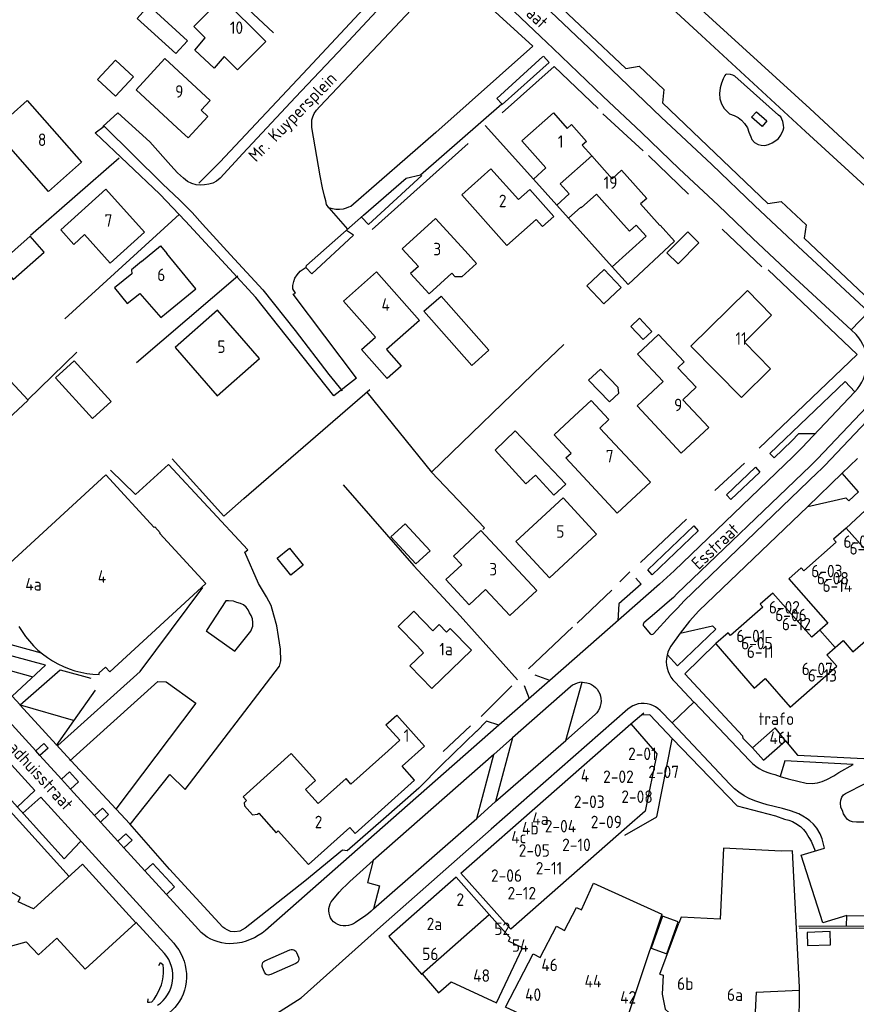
# Model space of a CAD drawing. Header units: metres. Extents: x 226218 to 240385, y 439369 to 449677.
# Tile 234 of 256: x 235776 to 235944, y 445047 to 445244. Entities that reach past the tile are written whole.
import ezdxf

# ---------------------------------------------------------------- set-up
doc = ezdxf.new("R2010")
doc.units = ezdxf.units.M
doc.header["$MEASUREMENT"] = 0
for name, color, linetype in [('BIJGEBOUW', 4, 'Continuous'), ('DAKRAND', 4, 'Continuous'), ('DAKRAND-BYG', 4, 'Continuous'), ('FUNKTIEAAND', 253, 'Continuous'), ('HEG', 253, 'Continuous'), ('HEK', 253, 'Continuous'), ('HOOFDGEBOUW', 4, 'Continuous'), ('HUISNUMMER', 253, 'Continuous'), ('KANTVERH', 253, 'Continuous'), ('KANTWATER', 153, 'Continuous'), ('KUNSTWERK', 253, 'Continuous'), ('MUUR', 253, 'Continuous'), ('RASTER', 253, 'Continuous'), ('STRAATNAAM', 253, 'Continuous'), ('TUSSENMUUR', 253, 'Continuous')]:
    doc.layers.add(name, color=color, linetype=linetype)
doc.styles.get("Standard").update_dxf_attribs({"font": 'iso.shx'})

msp = doc.modelspace()

# ---------------------------------------------------------------- linework, layer by layer
at = {"layer": 'BIJGEBOUW'}
msp.add_lwpolyline([(235929.72, 445099.9), (235927.6, 445102.49), (235923.05, 445098.48), (235925.28, 445096), (235929.72, 445099.9)], dxfattribs=at)
at = {"layer": 'DAKRAND'}
for p, q in [((235883.86, 445207.16), (235886.2, 445204.56)), ((235886.2, 445204.56), (235888.66, 445206.77)), ((235898.17, 445191.26), (235907.44, 445199.94)), ((235894.98, 445194.8), (235898.17, 445191.26)), ((235932.47, 445049.98), (235932.47, 445050.56)), ((235932.38, 445033.66), (235932.47, 445049.98))]:
    msp.add_line(p, q, dxfattribs=at)
for points in [[(235817.22, 445236.94), (235815.25, 445234.57), (235811.33, 445238.23), (235813.44, 445240.69)], [(235881.69, 445214.61), (235879.18, 445212.36), (235883.86, 445207.16)], [(235896.73, 445203.9), (235898.46, 445201.96), (235899.77, 445203.14), (235901.77, 445200.92), (235894.98, 445194.8)], [(235865.5, 445198.02), (235867.81, 445195.48), (235864.86, 445192.8), (235863.53, 445192.83), (235862.82, 445193.55)], [(235800.31, 445189.49), (235804.55, 445184.65), (235805.66, 445185.57)], [(235908.11, 445174.6), (235909.36, 445175.77), (235904.27, 445181.24), (235900.06, 445177.32), (235905.16, 445171.85)], [(235887.42, 445164.98), (235883.34, 445161.17), (235886.74, 445157.52)], [(235855.87, 445118.9), (235852.08, 445122.8), (235855.21, 445125.84), (235859, 445121.94)], [(235904.54, 445053.16), (235905.15, 445052.93), (235904.95, 445049.18), (235905.6, 445046.18), (235906.34, 445045.5), (235906.3, 445045.41)]]:
    msp.add_lwpolyline(points, dxfattribs=at)
at = {"layer": 'DAKRAND-BYG'}
for points in [[(235809.91, 445240.1), (235802.16, 445247.17), (235799.79, 445244.57), (235807.54, 445237.51), (235809.91, 445240.1)], [(235795.48, 445236.21), (235791.87, 445232.3), (235795.46, 445228.99), (235799.06, 445232.89), (235795.48, 445236.21)], [(235774.94, 445192.28), (235781.18, 445197.75), (235778.36, 445200.97), (235772.12, 445195.5), (235774.94, 445192.28)], [(235908.16, 445195.38), (235912.36, 445199.62), (235910.1, 445201.85), (235905.91, 445197.61), (235908.16, 445195.38)], [(235893.32, 445187.37), (235889.89, 445190.99), (235893.35, 445194.28), (235896.78, 445190.65), (235893.32, 445187.37)], [(235860.67, 445188.95), (235870.24, 445178.09), (235866.82, 445175.08), (235857.25, 445185.94), (235860.67, 445188.95)], [(235901.18, 445180.24), (235902.91, 445181.84), (235900.46, 445184.5), (235898.73, 445182.89), (235901.18, 445180.24)], [(235790.85, 445164.44), (235783.42, 445172.56), (235787.15, 445175.98), (235794.58, 445167.86), (235790.85, 445164.44)], [(235771.76, 445162.34), (235777.95, 445168.11), (235773.54, 445172.85), (235767.34, 445167.07), (235771.76, 445162.34)], [(235894.44, 445167.8), (235896.27, 445169.48), (235896.17, 445170.67), (235892.63, 445174.35), (235890.2, 445172.11), (235894.44, 445167.8)], [(235871.55, 445158.08), (235875.53, 445161.95), (235885.69, 445151.27), (235883.28, 445149.08), (235879.62, 445153.12), (235877.66, 445151.34), (235871.55, 445158.08)], [(235855.63, 445135.31), (235850.63, 445140.71), (235853.5, 445143.36), (235858.5, 445137.96), (235855.63, 445135.31)], [(235830.6, 445133.06), (235827.85, 445136.49), (235830.32, 445138.48), (235833.08, 445135.05), (235830.6, 445133.06)], [(235905.91, 445057.25), (235908.22, 445063.65), (235905.08, 445064.79), (235902.77, 445058.39), (235905.91, 445057.25)], [(235934.12, 445058.89), (235938.74, 445059.05), (235938.65, 445061.67), (235934.03, 445061.51), (235934.12, 445058.89)]]:
    msp.add_lwpolyline(points, dxfattribs=at)
at = {"layer": 'HEG'}
for p, q in [((235846.86, 445202.31), (235866.14, 445219.51)), ((235778.42, 445201.13), (235796.18, 445216.64)), ((235886.2, 445204.56), (235894.98, 445194.8)), ((235917.02, 445202.34), (235924.98, 445194.79)), ((235799.65, 445175.63), (235819.93, 445193.02))]:
    msp.add_line(p, q, dxfattribs=at)
for points in [[(235821.52, 445330.28), (235861.03, 445294.05), (235901.58, 445256.64), (235934.54, 445226.49), (235962.51, 445200.59)], [(235807.64, 445259.33), (235816.97, 445251.2), (235827.1, 445241.65)], [(235841.09, 445151.17), (235855.23, 445134.95), (235864.53, 445124.95), (235876.02, 445112.09)], [(235932.44, 445062.42), (235945.93, 445062.36), (235945.99, 445060.12)]]:
    msp.add_lwpolyline(points, dxfattribs=at)
at = {"layer": 'HEK'}
for p, q in [((235869.55, 445223.09), (235879.23, 445212.36)), ((235785.3, 445184.43), (235808.26, 445205.39)), ((235924.39, 445158.5), (235944.03, 445177.25)), ((235821.15, 445148.41), (235846.41, 445170.26)), ((235845.83, 445169.7), (235858.79, 445153.71)), ((235915.55, 445150.01), (235921.48, 445155.49)), ((235900.67, 445135.62), (235909.83, 445144.31)), ((235896.49, 445131.71), (235898.51, 445133.7)), ((235887.92, 445123.43), (235894.9, 445130.09)), ((235878.18, 445114.28), (235887.02, 445122.62)), ((235868.7, 445104.77), (235874.84, 445110.93)), ((235861.08, 445097.77), (235866.58, 445102.9))]:
    msp.add_line(p, q, dxfattribs=at)
msp.add_lwpolyline([(235893.98, 445261.05), (235894.49, 445258.08), (235912.83, 445241.15), (235933.72, 445221.89), (235962.15, 445195.88), (235951.76, 445185.29), (235949.53, 445185.23)], dxfattribs=at)
at = {"layer": 'HOOFDGEBOUW'}
for p, q in [((235814.45, 445228.15), (235812.61, 445226.16)), ((235813.96, 445224.91), (235812.61, 445226.16)), ((235810, 445220.63), (235813.96, 445224.91)), ((235808.65, 445221.88), (235810, 445220.63)), ((235904.52, 445203.06), (235900.67, 445207.4)), ((235904.6, 445203.13), (235904.52, 445203.06)), ((235907.44, 445199.94), (235904.6, 445203.13)), ((235856.36, 445184.09), (235849.78, 445178.23)), ((235844.73, 445178.25), (235847.54, 445180.75)), ((235849.78, 445178.23), (235852.7, 445174.95)), ((235792.2, 445113.52), (235793.45, 445114.65)), ((235792.15, 445113.14), (235792.2, 445113.52)), ((235855.34, 445092.02), (235852.86, 445094.78)), ((235864.64, 445073.38), (235874.69, 445062.15)), ((235904.54, 445053.16), (235908.35, 445063.35))]:
    msp.add_line(p, q, dxfattribs=at)
for points in [[(235813.44, 445240.69), (235811.15, 445242.97), (235816.8, 445248.66), (235825.57, 445239.94), (235819.92, 445234.26), (235817.22, 445236.94)], [(235808.65, 445221.88), (235799.56, 445230.29), (235805.36, 445236.56), (235814.45, 445228.15)], [(235788.65, 445215.76), (235782.03, 445209.92), (235771.15, 445222.25), (235777.77, 445228.09), (235788.65, 445215.76)], [(235881.69, 445214.61), (235876.87, 445220.03), (235883.2, 445225.66), (235885.98, 445222.53), (235886.84, 445223.3), (235889.83, 445219.94), (235888.97, 445219.17), (235890.89, 445217.01)], [(235890.89, 445217.01), (235894.94, 445212.45), (235896.84, 445214.14), (235901.88, 445208.47), (235900.67, 445207.4)], [(235879.71, 445204.31), (235873.84, 445199.08), (235864.81, 445209.21), (235870.68, 445214.44), (235876.18, 445208.27)], [(235801.23, 445201.76), (235793.49, 445210.34), (235784.47, 445202.19), (235787.07, 445199.31), (235789.23, 445201.26), (235794.37, 445195.57), (235801.23, 445201.76)], [(235876.18, 445208.27), (235878.47, 445210.31), (235883.29, 445204.91), (235881, 445202.87), (235879.71, 445204.31)], [(235896.73, 445203.9), (235891.84, 445209.39), (235888.76, 445206.65), (235888.66, 445206.77)], [(235865.5, 445198.02), (235859.58, 445204.51), (235852.9, 445198.42), (235856.13, 445194.88), (235854.57, 445193.45), (235858.27, 445189.4), (235862.82, 445193.55)], [(235800.69, 445195.91), (235804.48, 445199.01), (235805.72, 445197.5)], [(235805.66, 445185.57), (235811.54, 445190.38), (235805.72, 445197.5)], [(235800.69, 445195.91), (235798.65, 445194.24), (235798.72, 445193.42), (235795.25, 445190.58), (235797.81, 445187.45), (235800.31, 445189.49)], [(235847.54, 445180.75), (235841.13, 445187.96), (235847.72, 445193.81), (235856.36, 445184.09)], [(235926.92, 445185.1), (235922.05, 445190.04), (235910.75, 445178.91), (235920.87, 445168.64), (235926.71, 445174.39), (235921.45, 445179.72), (235926.92, 445185.1)], [(235824.33, 445176.44), (235815.87, 445186.11), (235807.38, 445178.68), (235815.85, 445169.01), (235824.33, 445176.44)], [(235852.7, 445174.95), (235849.88, 445172.45), (235844.73, 445178.25)], [(235908.11, 445174.6), (235911.77, 445170.68), (235909.1, 445168.2), (235914.3, 445162.63), (235908.79, 445157.49), (235899.94, 445166.98), (235905.16, 445171.85)], [(235887.42, 445164.98), (235890.73, 445168.06), (235894.32, 445164.22), (235892.51, 445162.52), (235902.62, 445151.68), (235895.99, 445145.5), (235885.69, 445156.54), (235886.74, 445157.52)], [(235813.57, 445131.37), (235804.32, 445141.44), (235804.4, 445141.52), (235803.31, 445142.71), (235803.23, 445142.63), (235793.54, 445153.16), (235774.3, 445135.47)], [(235891.85, 445141.3), (235885.13, 445148.57), (235875.66, 445139.83), (235882.38, 445132.55), (235891.85, 445141.3)], [(235879.84, 445130.02), (235874.44, 445124.97), (235869.59, 445130.16), (235866.34, 445127.13), (235861.63, 445132.17), (235864.81, 445135.15), (235863.2, 445136.88), (235868.66, 445141.98), (235879.84, 445130.02)], [(235952.75, 445125.97), (235947.63, 445131.66), (235949.8, 445133.61), (235941.82, 445142.49), (235939.29, 445140.26), (235939.82, 445139.66), (235933.38, 445133.95), (235932.85, 445134.55), (235930.33, 445132.32), (235938.17, 445123.47), (235936.58, 445122.06)], [(235793.45, 445114.65), (235794.34, 445113.69), (235813.57, 445131.37)], [(235936.58, 445122.06), (235934.96, 445120.63), (235927.13, 445129.48), (235924.59, 445127.24), (235925.13, 445126.64), (235918.7, 445120.95), (235918.18, 445121.54), (235915.74, 445119.4), (235915.67, 445119.34), (235915.71, 445119.29), (235923.43, 445110.42), (235925.63, 445112.35), (235930.61, 445106.65), (235939.95, 445114.87), (235937.96, 445117.14), (235939.65, 445118.6)], [(235939.65, 445118.6), (235941.23, 445119.96), (235943.16, 445117.71), (235952.75, 445125.97)], [(235776.09, 445122.81), (235776.73, 445121.77), (235777.43, 445120.77), (235778.2, 445119.82), (235779.03, 445118.91), (235779.91, 445118.07), (235780.85, 445117.28), (235781.83, 445116.55), (235782.86, 445115.88), (235783.93, 445115.28), (235785.03, 445114.76), (235786.17, 445114.3), (235787.33, 445113.92), (235788.52, 445113.61), (235789.72, 445113.38), (235790.93, 445113.22), (235792.15, 445113.14)], [(235859, 445121.94), (235860.27, 445123.17), (235861.75, 445121.65), (235862.52, 445122.39), (235866.76, 445118.03), (235858.85, 445110.35), (235854.45, 445114.88), (235857.19, 445117.54), (235855.87, 445118.9)], [(235850.05, 445097.91), (235852.4, 445100.02), (235849.64, 445103.09), (235851.8, 445105.03), (235857.37, 445098.83), (235852.86, 445094.78)], [(235864.64, 445073.38), (235898.71, 445103.28), (235903.93, 445097.27), (235901.58, 445085.79), (235897.92, 445082.59), (235874.69, 445062.15)], [(235850.05, 445097.91), (235842.61, 445091.24), (235841.64, 445092.32), (235836.07, 445087.33), (235833.52, 445090.17), (235835.5, 445091.94), (235830.67, 445097.32), (235821.04, 445088.68), (235821.72, 445087.92), (235821.22, 445087.47), (235821.29, 445086.88), (235822.91, 445085.07), (235823.93, 445085.19), (235824.14, 445085.37), (235827.63, 445081.48), (235828.05, 445081.86), (235834.11, 445075.11), (235842.38, 445082.53), (235843.45, 445081.34), (235855.34, 445092.02)], [(235932.47, 445050.56), (235931.1, 445077.83), (235928.82, 445077.79), (235917.28, 445078.36), (235916.58, 445064.18), (235908.81, 445064.57), (235908.35, 445063.35)], [(235763.98, 445051.78), (235767.26, 445053.27), (235766.6, 445054.9), (235766.04, 445056.52), (235777.57, 445059.65), (235780.03, 445057), (235783.72, 445060.36), (235789.4, 445054.13), (235799.54, 445063.45), (235788.86, 445075.16), (235779.01, 445066.21), (235775.93, 445067.66), (235776.42, 445068.51), (235764.45, 445075.35), (235763.41, 445073.53), (235759.46, 445075.35)], [(235870.35, 445065.09), (235863.71, 445072.56), (235850.19, 445060.7), (235856.75, 445053.16)], [(235904.9, 445065.14), (235895.27, 445036.44), (235873.57, 445046.58), (235879.16, 445057.2), (235880.52, 445056.48), (235883.83, 445062.77), (235885.42, 445061.93), (235887.84, 445066.53), (235888.81, 445066.02), (235891.22, 445071.35), (235904.9, 445065.14)], [(235876.99, 445058.4), (235874.17, 445059.74), (235874.5, 445060.42), (235873.72, 445061.3), (235870.35, 445065.09)], [(235856.75, 445053.16), (235856.77, 445053.13), (235856.88, 445053.22), (235860.16, 445049.44), (235862.68, 445051.6), (235871.76, 445047.42), (235876.99, 445058.4)]]:
    msp.add_lwpolyline(points, dxfattribs=at)
at = {"layer": 'KANTVERH'}
for p, q in [((235838.18, 445206.65), (235841.96, 445202.35)), ((235946.32, 445185.81), (235932.22, 445198.87)), ((235942.88, 445182.18), (235930.76, 445193.35)), ((235942.88, 445182.18), (235946.32, 445185.81)), ((235943.87, 445181.23), (235942.88, 445182.18)), ((235926.55, 445157.41), (235941.67, 445171.82)), ((235941.67, 445171.82), (235943.6, 445169.81)), ((235943.6, 445169.81), (235934.04, 445159.68)), ((235949.16, 445170.16), (235936.07, 445156.38)), ((235937.54, 445155.03), (235950.64, 445168.83)), ((235932.3, 445161.36), (235930.97, 445159.98)), ((235935.67, 445161.4), (235932.3, 445161.36)), ((235930.97, 445159.98), (235927.4, 445156.53)), ((235927.4, 445156.53), (235926.55, 445157.41)), ((235931.2, 445156.84), (235907.39, 445133.96)), ((235936.07, 445156.38), (235934.67, 445154.94)), ((235944.13, 445156.42), (235941.06, 445153.48)), ((235934.67, 445154.94), (235907.95, 445129.3)), ((235909.42, 445127.91), (235936.12, 445153.61)), ((235941.06, 445153.48), (235934.15, 445146.84)), ((235944.3, 445149.75), (235941.06, 445153.48)), ((235942.39, 445147.92), (235944.3, 445149.75)), ((235934.15, 445146.84), (235941.77, 445148.56)), ((235941.77, 445148.56), (235942.39, 445147.92)), ((235941.82, 445142.49), (235946.63, 445146.92)), ((235899.7, 445132.45), (235900.8, 445131.26)), ((235904.43, 445131.23), (235882.48, 445111.99)), ((235900.8, 445131.26), (235896.28, 445127.31)), ((235896.28, 445127.31), (235896.07, 445123.91)), ((235903.27, 445121.34), (235906.66, 445125.02)), ((235762.25, 445122.47), (235780.56, 445117.51)), ((235901.29, 445122.82), (235902.56, 445121.32)), ((235781.45, 445115.01), (235764.93, 445119.51)), ((235908.59, 445121.46), (235906.7, 445118.84)), ((235774.74, 445108.82), (235781.45, 445115.01)), ((235882.48, 445111.99), (235872.25, 445103.01)), ((235882.48, 445111.99), (235879.55, 445113.06)), ((235886.61, 445110.68), (235874.97, 445100.46)), ((235877.32, 445110.99), (235878.34, 445108.36)), ((235774.74, 445108.82), (235776.36, 445107.07)), ((235776.36, 445107.07), (235786.99, 445104.05)), ((235911.36, 445107.63), (235922.46, 445095.92)), ((235867.76, 445101.78), (235869.77, 445103.82)), ((235872.25, 445103.01), (235869.79, 445103.84)), ((235891.53, 445105.13), (235885.66, 445099.98)), ((235898.71, 445103.28), (235901.31, 445105.51)), ((235902.54, 445105.08), (235900.76, 445105.04)), ((235906.97, 445103.47), (235918.51, 445091.2)), ((235763.27, 445097.97), (235786.14, 445072.69)), ((235780.31, 445096.95), (235780.3, 445096.95)), ((235784.62, 445092.24), (235780.31, 445096.95)), ((235786.44, 445090.23), (235784.62, 445092.24)), ((235798.4, 445083.11), (235806.33, 445093.12)), ((235927.57, 445093.14), (235928.63, 445092.77)), ((235786.44, 445090.23), (235786.43, 445090.22)), ((235791.23, 445084.93), (235786.44, 445090.23)), ((235788.37, 445079.63), (235788.51, 445079.78)), ((235801.34, 445073.84), (235797.14, 445078.47)), ((235797.14, 445078.47), (235797.14, 445078.46)), ((235842.42, 445071.7), (235847.05, 445075.92)), ((235838.97, 445068.04), (235840.26, 445069.56)), ((235845.61, 445064.91), (235843.57, 445063.49)), ((235805.28, 445057.28), (235799.55, 445063.54)), ((235825.4, 445055.8), (235830.41, 445058.06)), ((235831.74, 445057.52), (235832.13, 445056.58)), ((235825.28, 445053.56), (235824.89, 445054.47)), ((235831.58, 445055.28), (235826.58, 445053.06))]:
    msp.add_line(p, q, dxfattribs=at)
for points in [[(235812.12, 445211.59), (235816.36, 445215.76), (235833.97, 445234.56), (235855.51, 445257.63)], [(235862.6, 445254.06), (235879.06, 445239.03), (235859.66, 445221.73), (235842.6, 445206.92), (235842.12, 445206.73), (235841.65, 445206.53), (235841.08, 445206.39), (235840.35, 445206.3), (235839.63, 445206.31), (235838.9, 445206.43), (235838.18, 445206.65), (235837.72, 445207.28), (235837.58, 445208.01), (235837.34, 445208.95), (235836.91, 445210.62), (235836.49, 445213.02), (235834.77, 445222.71), (235834.78, 445223.22), (235834.79, 445223.74), (235834.8, 445224.26), (235834.97, 445224.83), (235835.24, 445225.55), (235835.72, 445226.16), (235836.41, 445226.93), (235849.2, 445240.47), (235861.24, 445253.31)], [(235853.33, 445252.12), (235841.17, 445239.03), (235831.52, 445228.79), (235820.96, 445217.54), (235816.4, 445212.54), (235815.71, 445211.94), (235814.92, 445211.59), (235814.14, 445211.34), (235813.31, 445211.21), (235812.42, 445211.17), (235811.6, 445211.24), (235810.72, 445211.52), (235809.9, 445211.9), (235809.08, 445212.54), (235807.86, 445213.65), (235806.54, 445215.13), (235802.32, 445219.84), (235795.9, 445225.68), (235792.94, 445222.89)], [(235867.52, 445253.39), (235880.61, 445240.97), (235883.15, 445238.53), (235893.13, 445228.89), (235900.82, 445221.72), (235908.4, 445214.46), (235916.2, 445207.14), (235923.17, 445200.51), (235930.76, 445193.35)], [(235932.22, 445198.87), (235923.56, 445207.04), (235914.96, 445215.31), (235904.77, 445224.76), (235891.64, 445237.43), (235876.21, 445252.07)], [(235881.51, 445249.83), (235897.71, 445234.5), (235900.36, 445234.97), (235905.3, 445230.3), (235905.04, 445227.66), (235926.17, 445207.5), (235928.82, 445207.92), (235933.82, 445203.25), (235933.45, 445200.56), (235950.25, 445184.64), (235952.17, 445184.5), (235955.19, 445187.55), (235960.97, 445193.77), (235965.27, 445198.46), (235969.16, 445203.36), (235973.15, 445208.16), (235976.62, 445212.36), (235974.35, 445226.61)], [(235843.71, 445172.49), (235831.08, 445189.36), (235831.5, 445189.56), (235831, 445190.4), (235831.01, 445191.07), (235831.18, 445191.9), (235831.4, 445192.52), (235831.83, 445193.18), (235832.47, 445193.95), (235833.68, 445194.75), (235833.69, 445195.07), (235845.16, 445205.16), (235853.71, 445212.56), (235856.53, 445213.23), (235872.86, 445227.48), (235871.84, 445228.54), (235881.04, 445236.92)], [(235872.91, 445227.33), (235882.37, 445235.75), (235881.2, 445236.97)], [(235843.71, 445172.54), (235839.18, 445168.95), (235823.59, 445188.68), (235818.31, 445194.39), (235809.48, 445203.97), (235804.34, 445209.37), (235791.41, 445221.62), (235793.2, 445222.98), (235804.85, 445211.43)], [(235844.83, 445204.7), (235846.11, 445203.32), (235856.84, 445213.12)], [(235804.85, 445211.43), (235808.37, 445208.19), (235810.81, 445205.71), (235812.89, 445203.38), (235818.47, 445197.24), (235824.97, 445190.21), (235831.45, 445182.09), (235838.22, 445173.23), (235840.86, 445170.01)], [(235833.63, 445194.6), (235834.8, 445193.43), (235843.15, 445201.15), (235841.72, 445202.12)], [(235943.6, 445169.81), (235944.13, 445170.4), (235944.6, 445171.03), (235945.01, 445171.7), (235945.35, 445172.41), (235945.62, 445173.15), (235945.83, 445173.91), (235945.96, 445174.68), (235946.01, 445175.47), (235945.99, 445176.25), (235945.9, 445177.04), (235945.73, 445177.81), (235945.5, 445178.56), (235945.19, 445179.28), (235944.81, 445179.97), (235944.37, 445180.62), (235943.87, 445181.23)], [(235931.2, 445156.84), (235932.18, 445157.75), (235933.13, 445158.7), (235934.04, 445159.68)], [(235794.48, 445154.06), (235799.43, 445149.21), (235806.1, 445155.2), (235821.94, 445138.16)], [(235936.12, 445153.61), (235936.84, 445154.3), (235937.54, 445155.03)], [(235924.52, 445153.72), (235918.73, 445148.2), (235917.88, 445149.14), (235923.66, 445154.66), (235924.52, 445153.72)], [(235728.32, 445145.85), (235751.23, 445120.7), (235779.29, 445089.93), (235775.77, 445086.63)], [(235934.15, 445146.84), (235912.31, 445125.89), (235910.47, 445123.86), (235908.59, 445121.46), (235915.09, 445122.91), (235915.74, 445122.25), (235908.07, 445114.9), (235905.99, 445117.19)], [(235912.22, 445141.96), (235902.99, 445133.16), (235902.1, 445134.12), (235911.33, 445142.92), (235912.22, 445141.96)], [(235828.6, 445115.92), (235828.54, 445118.26), (235828.12, 445120.76), (235827.75, 445122.89), (235827.17, 445125.03), (235826.64, 445126.96), (235825.69, 445128.74), (235824.08, 445131.37), (235821.36, 445137.66), (235821.94, 445138.16)], [(235904.43, 445131.23), (235905.93, 445132.58), (235907.39, 445133.96)], [(235783.93, 445098.97), (235800.42, 445113.79), (235812.96, 445130.56)], [(235779.46, 445097.89), (235753.51, 445126.35), (235755.13, 445127.83), (235755.99, 445126.88), (235754.41, 445125.43)], [(235813.62, 445121.93), (235819.35, 445117.87), (235822.54, 445121.85), (235822.98, 445122.88), (235822.99, 445123.61), (235822.9, 445124.34), (235822.61, 445124.97), (235822.31, 445125.54), (235822.01, 445126.12), (235821.6, 445126.65), (235821.09, 445127.13), (235820.48, 445127.4), (235819.75, 445127.62), (235819.08, 445127.84), (235818.1, 445127.91), (235817.58, 445127.92), (235813.67, 445121.98)], [(235906.47, 445127.94), (235903.45, 445125.3), (235901.33, 445123.51)], [(235907.95, 445129.3), (235907.22, 445128.61), (235906.47, 445127.94)], [(235906.66, 445125.02), (235908.03, 445126.47), (235909.42, 445127.91)], [(235901.33, 445123.51), (235901.21, 445123.36), (235901.16, 445123.17), (235901.18, 445122.98), (235901.29, 445122.82)], [(235902.56, 445121.32), (235902.73, 445121.22), (235902.92, 445121.19), (235903.11, 445121.23), (235903.27, 445121.34)], [(235906.7, 445118.84), (235906.38, 445118.26), (235906.13, 445117.66), (235905.95, 445117.02), (235905.84, 445116.38), (235905.81, 445115.72), (235905.85, 445115.07), (235905.97, 445114.42), (235906.15, 445113.79), (235906.42, 445113.19), (235906.74, 445112.62), (235907.13, 445112.09), (235907.58, 445111.61)], [(235923.05, 445098.48), (235921.24, 445100.35), (235921.15, 445100.81), (235909.51, 445113.27), (235915.67, 445119.34)], [(235806.33, 445093.12), (235809.44, 445090.15), (235828.32, 445114.84), (235828.6, 445115.92)], [(235770.39, 445113.57), (235771.38, 445114.8), (235778.92, 445112.73)], [(235776.36, 445107.07), (235784.34, 445114.12), (235790.48, 445112.44)], [(235786.31, 445095.91), (235803.91, 445111.75), (235805.62, 445111.72), (235811.56, 445107.44), (235795.51, 445086.23)], [(235783.62, 445098.98), (235787.09, 445103.89), (235791.43, 445110.04)], [(235874.97, 445100.46), (235871.85, 445088.73), (235871.58, 445087.71), (235885.66, 445099.98), (235888.96, 445111.61)], [(235888.96, 445111.61), (235888.45, 445111.57), (235887.94, 445111.45), (235887.46, 445111.26), (235887.02, 445111), (235886.61, 445110.68)], [(235888.96, 445111.61), (235889.45, 445111.59), (235889.92, 445111.5), (235890.39, 445111.36), (235890.83, 445111.15), (235891.24, 445110.89), (235891.62, 445110.58)], [(235891.62, 445110.58), (235891.95, 445110.2), (235892.23, 445109.78), (235892.46, 445109.32), (235892.62, 445108.84), (235892.71, 445108.34), (235892.74, 445107.84), (235892.69, 445107.33), (235892.58, 445106.84), (235892.41, 445106.36), (235892.17, 445105.91), (235891.88, 445105.5), (235891.53, 445105.13)], [(235907.58, 445111.61), (235911.34, 445107.63), (235906.97, 445103.47), (235904.56, 445105.98)], [(235867.76, 445101.83), (235860.77, 445095.02), (235856.26, 445090.39), (235849.18, 445084.2), (235841.89, 445077.86), (235840.9, 445077.99), (235833.41, 445071.81), (235821.43, 445062.4), (235820.39, 445061.8), (235819.35, 445061.66), (235818.52, 445061.73), (235817.85, 445062.01), (235817.33, 445062.28), (235816.98, 445062.59), (235806.26, 445074.18), (235798.3, 445083.27), (235786.47, 445095.96), (235776.36, 445107.06), (235776.36, 445107.07)], [(235898.1, 445106.23), (235870.7, 445082.21), (235848.53, 445062.61)], [(235904.56, 445105.98), (235904.12, 445106.37), (235903.63, 445106.71), (235903.1, 445106.98), (235902.55, 445107.19), (235901.97, 445107.32), (235901.38, 445107.38), (235900.79, 445107.36), (235900.2, 445107.28), (235899.63, 445107.11), (235899.08, 445106.88), (235898.57, 445106.59), (235898.1, 445106.23)], [(235902.54, 445105.08), (235902.59, 445105.02), (235907.07, 445100.31), (235920.02, 445086.86), (235927.67, 445084.84), (235929.47, 445084.23), (235930.35, 445084), (235931.12, 445083.73), (235931.79, 445083.35), (235932.71, 445082.71), (235933.32, 445082.13), (235933.83, 445081.49), (235934.38, 445080.55), (235934.83, 445079.81), (235935.62, 445077.84)], [(235872.25, 445103.01), (235847.3, 445081.04), (235825.52, 445061.91)], [(235788.37, 445079.63), (235785.18, 445076.27), (235763.38, 445100.28)], [(235871.58, 445087.71), (235867.87, 445084.35), (235871.23, 445097.16), (235874.97, 445100.46)], [(235897.48, 445080.97), (235903.89, 445084.64), (235907.01, 445100.25)], [(235929.72, 445099.9), (235932.08, 445097.04), (235945.39, 445096.36)], [(235780.31, 445096.95), (235779.46, 445097.89), (235781.08, 445099.36), (235781.94, 445098.41), (235780.31, 445096.95)], [(235871.23, 445097.16), (235847.05, 445075.92), (235845.95, 445071.5), (235848.37, 445070.87), (235847.17, 445066.23), (235867.87, 445084.35)], [(235922.46, 445095.92), (235923.08, 445095.34), (235923.74, 445094.82), (235924.44, 445094.36), (235925.18, 445093.96), (235925.95, 445093.62), (235926.75, 445093.35), (235927.57, 445093.14)], [(235943.23, 445095.17), (235929.59, 445095.87), (235928.63, 445092.77)], [(235928.63, 445092.77), (235930.2, 445092.26), (235932.17, 445091.8), (235933.82, 445091.4), (235935.01, 445091.33), (235936.11, 445091.46), (235937.05, 445091.75), (235938, 445092.16), (235939.35, 445092.85), (235940.4, 445093.51), (235943.23, 445095.17)], [(235784.62, 445092.24), (235786.23, 445093.69), (235788.05, 445091.68), (235786.44, 445090.23)], [(235947.78, 445088.84), (235946.22, 445083.57), (235944.77, 445083.6), (235943.94, 445083.62), (235943.11, 445083.69), (235942.49, 445083.86), (235942.13, 445084.12), (235941.68, 445084.65), (235941.33, 445085.28), (235941.08, 445085.91), (235940.78, 445086.54), (235940.69, 445087.48), (235940.76, 445087.99), (235940.98, 445088.61), (235941.3, 445089.07), (235941.72, 445089.32), (235945.65, 445091.32), (235946.23, 445091.62), (235946.96, 445091.71), (235947.58, 445091.75), (235957.6, 445092.01), (235964.52, 445092.12)], [(235941.95, 445064.92), (235937.2, 445063.41), (235932.8, 445077), (235937.5, 445078.41), (235937.02, 445080.28), (235936.62, 445081.28), (235935.97, 445082.38), (235935.32, 445083.22), (235934.6, 445083.86), (235934.04, 445084.29), (235933.17, 445084.83), (235932.35, 445085.26), (235930.7, 445085.86), (235929.1, 445086.36), (235926, 445087.1), (235924.97, 445087.38), (235923.52, 445087.88), (235922.39, 445088.32), (235921.42, 445088.85), (235920.34, 445089.6), (235919.47, 445090.24), (235918.51, 445091.2)], [(235776.9, 445085.39), (235780.47, 445088.59), (235807.11, 445059.38)], [(235795.93, 445079.8), (235791.23, 445084.93), (235792.88, 445086.4), (235794.08, 445085.1), (235792.43, 445083.63)], [(235797.14, 445078.47), (235795.93, 445079.8), (235797.55, 445081.25), (235798.76, 445079.98), (235797.14, 445078.47)], [(235812.05, 445062.08), (235801.34, 445073.84), (235802.96, 445075.34), (235807.26, 445070.65), (235805.64, 445069.14)], [(235840.26, 445069.56), (235840.95, 445070.3), (235841.67, 445071.01), (235842.42, 445071.7)], [(235839.12, 445063.65), (235838.81, 445064.02), (235838.56, 445064.43), (235838.38, 445064.87), (235838.26, 445065.34), (235838.2, 445065.82), (235838.22, 445066.3), (235838.31, 445066.77), (235838.47, 445067.22), (235838.69, 445067.65), (235838.97, 445068.04)], [(235847.17, 445066.23), (235846.68, 445065.75), (235846.17, 445065.31), (235845.61, 445064.91)], [(235941.93, 445062.78), (235941.95, 445064.92), (235953.42, 445064.85), (235973.35, 445065.01), (235977.19, 445064.98), (235981.66, 445065.05), (235984.67, 445065.09), (235992.3, 445065.04), (235993.12, 445064.87), (235993.69, 445064.7), (236000, 445061.92)], [(235821.63, 445041.41), (235826.23, 445044.35), (235832.67, 445048.39), (235848.53, 445062.61)], [(235843.57, 445063.49), (235843.11, 445063.22), (235842.63, 445063.01), (235842.11, 445062.87), (235841.58, 445062.82), (235841.05, 445062.83), (235840.53, 445062.93), (235840.03, 445063.1), (235839.55, 445063.34), (235839.12, 445063.65)], [(235819.86, 445059.36), (235819.08, 445059.27), (235818.3, 445059.25), (235817.52, 445059.3), (235816.75, 445059.42), (235815.99, 445059.61), (235815.25, 445059.87), (235814.54, 445060.19), (235813.85, 445060.58), (235813.21, 445061.02), (235812.61, 445061.52), (235812.05, 445062.08)], [(235825.52, 445061.91), (235824.81, 445061.36), (235824.06, 445060.87), (235823.27, 445060.43), (235822.45, 445060.07), (235821.61, 445059.76), (235820.74, 445059.53), (235819.86, 445059.36)], [(235807.11, 445059.38), (235807.64, 445058.73), (235808.12, 445058.04), (235808.54, 445057.31), (235808.9, 445056.55), (235809.19, 445055.76), (235809.41, 445054.95), (235809.57, 445054.12), (235809.65, 445053.28), (235809.67, 445052.44), (235809.61, 445051.6), (235809.48, 445050.77), (235809.29, 445049.95), (235809.02, 445049.15)], [(235803.85, 445046.92), (235804.44, 445047.36), (235804.98, 445047.86), (235805.47, 445048.42), (235805.89, 445049.02), (235806.25, 445049.66), (235806.54, 445050.34), (235806.76, 445051.05), (235806.9, 445051.78), (235806.96, 445052.51), (235806.95, 445053.25), (235806.85, 445053.99), (235806.68, 445054.71), (235806.43, 445055.4), (235806.12, 445056.07), (235805.73, 445056.7), (235805.28, 445057.28)], [(235830.41, 445058.06), (235830.67, 445058.12), (235830.93, 445058.12), (235831.18, 445058.05), (235831.41, 445057.92), (235831.6, 445057.74), (235831.74, 445057.52)], [(235832.13, 445056.58), (235832.2, 445056.33), (235832.2, 445056.07), (235832.13, 445055.82), (235832, 445055.59), (235831.81, 445055.41), (235831.58, 445055.28)], [(235802.66, 445047.54), (235803.17, 445048.16), (235803.63, 445048.83), (235804.03, 445049.53), (235804.36, 445050.26), (235804.64, 445051.02), (235804.85, 445051.8), (235804.98, 445052.6), (235805.06, 445053.4), (235805.06, 445054.21), (235804.99, 445055.02)], [(235804.13, 445054.86), (235804.45, 445055.49), (235804.99, 445055.02)], [(235824.89, 445054.47), (235824.82, 445054.72), (235824.82, 445054.98), (235824.88, 445055.24), (235825, 445055.47), (235825.18, 445055.66), (235825.4, 445055.8)], [(235826.58, 445053.06), (235826.34, 445052.99), (235826.08, 445052.98), (235825.83, 445053.05), (235825.6, 445053.17), (235825.42, 445053.35), (235825.28, 445053.56)], [(235809.02, 445049.15), (235808.69, 445048.44), (235808.29, 445047.75), (235807.84, 445047.11), (235807.34, 445046.5), (235806.79, 445045.94), (235806.2, 445045.42), (235805.56, 445044.96), (235804.89, 445044.55)], [(235802.66, 445047.54), (235802.29, 445047.51), (235801.93, 445047.48), (235802.01, 445048.21)]]:
    msp.add_lwpolyline(points, dxfattribs=at)
at = {"layer": 'KANTWATER'}
msp.add_lwpolyline([(235917.77, 445233.37), (235917.56, 445233.16), (235917.18, 445232.44), (235916.85, 445231.57), (235916.57, 445230.64), (235916.44, 445229.5), (235916.53, 445228.46), (235916.87, 445227.47), (235917.42, 445226.52), (235917.98, 445225.89), (235918.49, 445225.46), (235919.42, 445225.13), (235920.19, 445224.7), (235920.9, 445224.17), (235921.51, 445223.53), (235922.07, 445222.64), (235922.36, 445221.75), (235922.76, 445220.86), (235922.95, 445220.29), (235923.46, 445219.71), (235924.23, 445219.33), (235924.8, 445219.16), (235925.57, 445219.14), (235926.3, 445219.34), (235927.04, 445219.63), (235927.77, 445220.08), (235928.3, 445220.49), (235928.78, 445221.21), (235929.22, 445222.18), (235929.33, 445222.65), (235929.29, 445223.17), (235929.15, 445223.9), (235928.75, 445224.84), (235928.29, 445225.16), (235919.52, 445232.97), (235919.16, 445233.18), (235918.7, 445233.3), (235917.82, 445233.37)], dxfattribs=at)
at = {"layer": 'KUNSTWERK'}
msp.add_lwpolyline([(235925.93, 445224.07), (235925.03, 445222.94), (235922.89, 445224.8), (235923.89, 445225.87), (235925.93, 445224.07)], dxfattribs=at)
at = {"layer": 'MUUR'}
for p, q in [((235893.07, 445225.48), (235901.17, 445218.06)), ((235902.23, 445217.09), (235910.24, 445209.37)), ((235926.23, 445194.21), (235944.03, 445177.25))]:
    msp.add_line(p, q, dxfattribs=at)
msp.add_lwpolyline([(235872.92, 445225.62), (235883.31, 445234.9), (235892.13, 445226.5)], dxfattribs=at)
at = {"layer": 'RASTER'}
for p, q in [((235777.87, 445168.2), (235787.7, 445177.69)), ((235932.35, 445062.74), (235949.21, 445062.81))]:
    msp.add_line(p, q, dxfattribs=at)
for points in [[(235885.25, 445179.28), (235881.02, 445175.16), (235858.78, 445153.71), (235869.4, 445142.55), (235869.03, 445142.19)], [(235806.83, 445156.33), (235817.13, 445144.86), (235821.15, 445148.41)]]:
    msp.add_lwpolyline(points, dxfattribs=at)
at = {"layer": 'TUSSENMUUR'}
for p, q in [((235884.53, 445211.41), (235890.89, 445217.01)), ((235939.65, 445118.6), (235936.58, 445122.06)), ((235856.75, 445053.16), (235870.35, 445065.09))]:
    msp.add_line(p, q, dxfattribs=at)
for points in [[(235883.86, 445207.16), (235886.32, 445209.4), (235884.53, 445211.41)], [(235923.8, 445049.52), (235923.42, 445041.68), (235923.14, 445036.07), (235922.53, 445023.46)], [(235923.8, 445049.52), (235928.15, 445049.75), (235932.47, 445049.98)]]:
    msp.add_lwpolyline(points, dxfattribs=at)

# ---------------------------------------------------------------- texts
at = {"layer": 'FUNKTIEAAND'}
msp.add_text('trafo', height=2.5, dxfattribs=at).set_placement((235924.3, 445103.06))
at = {"layer": 'HUISNUMMER'}
for s, p in [('10', (235818.36, 445241.46)), ('9', (235807.4, 445228.68)), ('8', (235779.9, 445219.01)), ('1', (235884.08, 445218.66)), ('19', (235893.25, 445210.44)), ('2', (235872.26, 445206.76)), ('7', (235793.26, 445202.84)), ('3', (235859.12, 445197.11)), ('6', (235803.81, 445191.96)), ('4', (235848.75, 445186.02)), ('11', (235919.67, 445179.2)), ('5', (235815.86, 445177.56)), ('9', (235907.36, 445165.9)), ('7', (235893.68, 445155.65)), ('5', (235883.76, 445140.56)), ('6-04', (235941.29, 445138.52)), ('6-09', (235942.51, 445137.18)), ('3', (235870.34, 445133.01)), ('4', (235791.9, 445131.54)), ('6-03', (235934.84, 445132.63)), ('6-08', (235935.98, 445131.2)), ('4a', (235777.38, 445129.99)), ('6-14', (235937.1, 445129.7)), ('6-02', (235926.35, 445125.38)), ('6-06', (235927.62, 445123.83)), ('6-12', (235928.96, 445122.02)), ('6-01', (235919.84, 445119.63)), ('6-05', (235920.8, 445118.19)), ('1a', (235860.33, 445117)), ('6-11', (235921.93, 445116.48)), ('6-07', (235932.93, 445113.04)), ('6-13', (235934.15, 445111.75)), ('1', (235853.19, 445099.7)), ('46t', (235926.48, 445099.23)), ('2-01', (235898.15, 445096.04)), ('4', (235888.67, 445091.66)), ('2-02', (235893.15, 445091.45)), ('2-07', (235902.2, 445092.42)), ('2-08', (235896.8, 445087.45)), ('2-03', (235887.28, 445086.44)), ('2', (235835.36, 445082.38)), ('4a', (235878.95, 445083.04)), ('2-04', (235881.46, 445081.54)), ('2-09', (235890.67, 445082.39)), ('4b', (235876.88, 445081.14)), ('4c', (235874.73, 445079.36)), ('2-10', (235884.94, 445077.81)), ('2-05', (235876.24, 445076.68)), ('2-06', (235870.68, 445071.65)), ('2-11', (235879.65, 445073.12)), ('2-12', (235874, 445068.13)), ('2', (235863.76, 445066.84)), ('2a', (235857.79, 445061.97)), ('52', (235871.35, 445061)), ('56', (235856.9, 445055.96)), ('54', (235874.86, 445057.63)), ('46', (235880.77, 445053.76)), ('48', (235867.11, 445051.62)), ('44', (235889.43, 445050.52)), ('6b', (235907.97, 445050)), ('40', (235877.51, 445047.8)), ('42', (235896.56, 445047.27)), ('6a', (235917.96, 445047.79))]:
    msp.add_text(s, height=2.5, dxfattribs=at).set_placement(p)
at = {"layer": 'STRAATNAAM'}
for s, rotation, p in [('Hagenstraat', 317.268, (235868.38, 445253.72)), ('Mr. Kuypersplein', 45.4052, (235823.61, 445215.66)), ('Esstraat', 43.5395, (235912.31, 445134.03)), ('Raadhuisstraat', 312.6511, (235771.46, 445100.81))]:
    msp.add_text(s, height=2.5, rotation=rotation, dxfattribs=at).set_placement(p)

doc.saveas('drawing.dxf')
